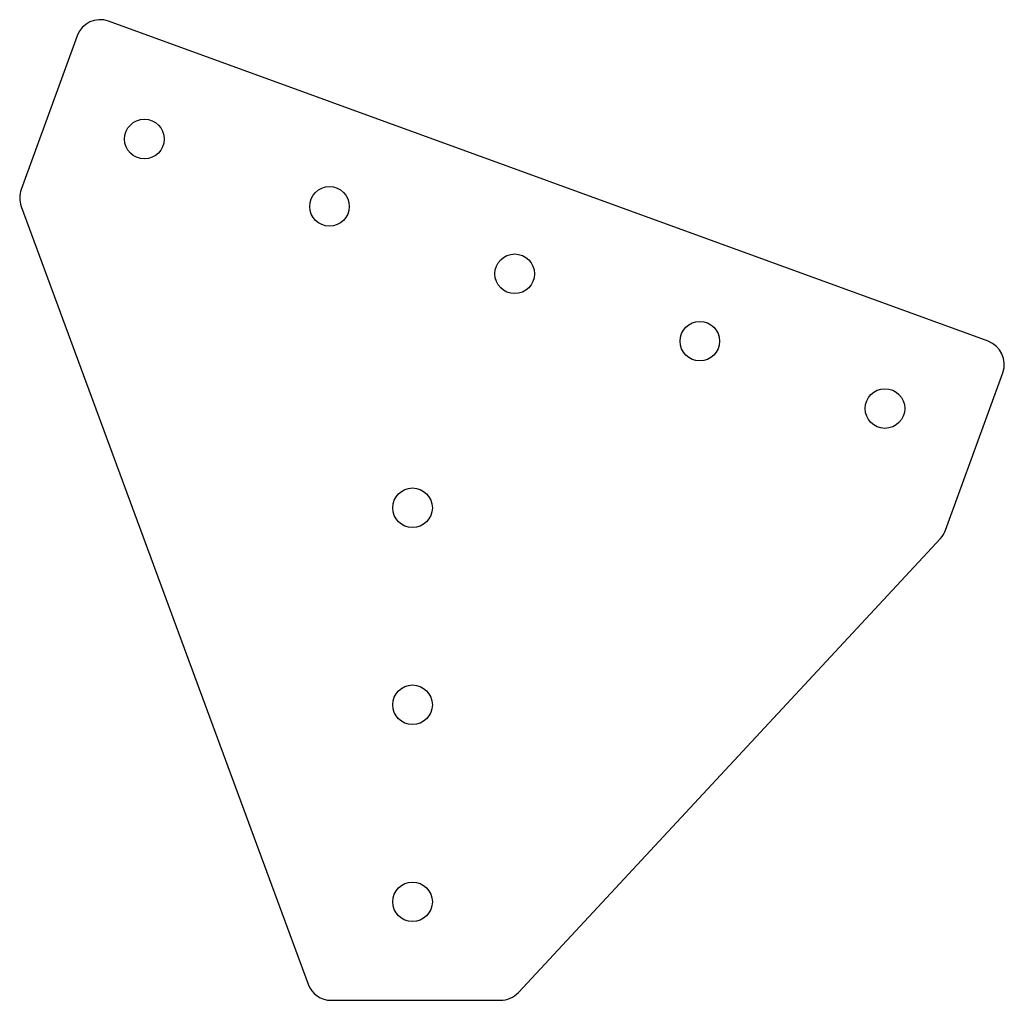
# Model space of a CAD drawing. Header units: inches. Extents: x -1.49 to 3.5, y 0 to 4.98.
import ezdxf

# ---------------------------------------------------------------- set-up
doc = ezdxf.new("R2010")
doc.units = ezdxf.units.IN
doc.header["$MEASUREMENT"] = 0

msp = doc.modelspace()

# ---------------------------------------------------------------- linework, layer by layer
at = {"color": 7, "linetype": 'Continuous', "lineweight": 25}
for p, q in [((3.421, 3.3452), (-1.0426, 4.9698)), ((-1.2028, 4.8951), (-1.4864, 4.1159)), ((-1.4862, 4.0299), (-0.0301, 0.0817)), ((3.2051, 2.3866), (3.4957, 3.185)), ((1.0371, 0.0399), (3.1792, 2.3442)), ((0.0871, 0), (0.9455, 0))]:
    msp.add_line(p, q, dxfattribs=at)
for centre in [(-0.8612, 4.3717), (0.0785, 4.0297), (1.0182, 3.6877), (1.9579, 3.3457), (2.8976, 3.0037), (0.5, 2.5), (0.5, 1.5), (0.5, 0.5)]:
    msp.add_circle(centre, 0.1005, dxfattribs=at)
for centre, start, end in [((-1.0853, 4.8524), 70, 160), ((-1.3689, 4.0732), 160, 200.2435), ((3.3782, 3.2278), 340, 70), ((3.0876, 2.4294), 317.0901, 340), ((0.0871, 0.125), 200.2435, 270), ((0.9455, 0.125), 270, 317.0901)]:
    msp.add_arc(centre, 0.125, start, end, dxfattribs=at)

doc.saveas('drawing.dxf')
